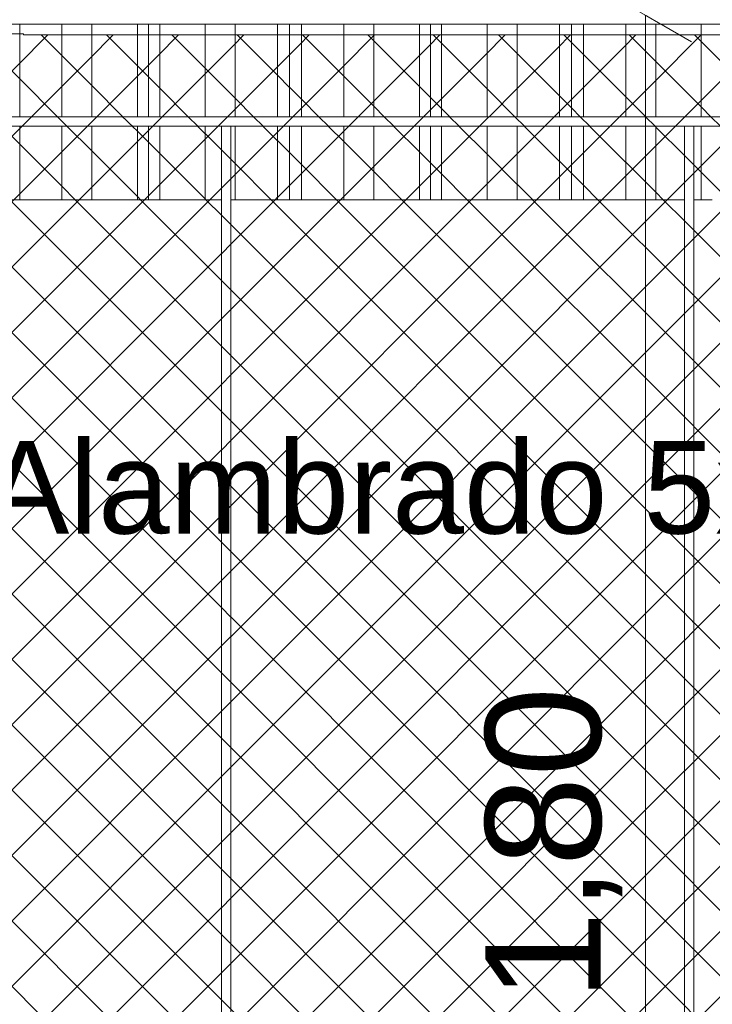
# Model space of a CAD drawing. Header units: millimetres. Extents: x 0 to 1917, y 0 to 847.
# Tile 93 of 230: x 544 to 559, y 694 to 715. Entities that reach past the tile are written whole.
import ezdxf

# ---------------------------------------------------------------- set-up
doc = ezdxf.new("R2010")
doc.units = ezdxf.units.MM
doc.header["$MEASUREMENT"] = 0
doc.set_wipeout_variables(frame=1)
doc.linetypes.add('Wipeout_Contour', pattern=[1000, 0, -1000])
for name, color, linetype in [('Cota.2D', 7, 'Continuous'), ('Interior - Mobiliário', 7, 'Continuous'), ('Linha & Trama.2D', 7, 'Continuous'), ('Parede.ARQ', 7, 'Continuous'), ('Rótulo.2D', 7, 'Continuous')]:
    doc.layers.add(name, color=color, linetype=linetype)
doc.styles.add('GENERATED_STYLE_1', font='arial.ttf')

msp = doc.modelspace()

# ---------------------------------------------------------------- wipeouts: each hides what was drawn before it
at = {"color": 254, "linetype": 'Wipeout_Contour', "lineweight": 0, "ltscale": 3592.110313}
msp.add_wipeout([(543.775, 715.328), (543.775, 713.328), (544.69, 713.328), (544.69, 715.328)], dxfattribs=at).dxf.layer = 'Interior - Mobiliário'
at = {"color": 254, "linetype": 'Wipeout_Contour', "lineweight": 0, "ltscale": 3585.749982}
msp.add_wipeout([(543.775, 711.528), (544.69, 711.528), (544.69, 713.128), (543.775, 713.128)], dxfattribs=at).dxf.layer = 'Interior - Mobiliário'
at = {"color": 254, "linetype": 'Wipeout_Contour', "lineweight": 0, "ltscale": 3595.876206}
msp.add_wipeout([(548.345, 713.128), (548.345, 711.528), (548.44, 711.528), (548.44, 713.128)], dxfattribs=at).dxf.layer = 'Interior - Mobiliário'
at = {"color": 254, "linetype": 'Wipeout_Contour', "lineweight": 0, "ltscale": 3620.545489}
msp.add_wipeout([(558.525, 713.128), (558.365, 713.128), (558.365, 711.528), (558.525, 711.528)], dxfattribs=at).dxf.layer = 'Interior - Mobiliário'

# ---------------------------------------------------------------- next in the draw order: linework, layer by layer
at = {"layer": 'Linha & Trama.2D', "color": 8, "linetype": 'Continuous', "lineweight": 0}
for p, q in [((543.858, 715.122), (507.18, 715.122)), ((543.858, 715.098), (543.858, 715.122))]:
    msp.add_line(p, q, dxfattribs=at)

# ---------------------------------------------------------------- next in the draw order: wipeouts: each hides what was drawn before it
at = {"color": 254, "linetype": 'Wipeout_Contour', "lineweight": 0, "ltscale": 3594.00805}
msp.add_wipeout([(544.69, 713.328), (545.34, 713.328), (545.34, 715.328), (544.69, 715.328)], dxfattribs=at).dxf.layer = 'Interior - Mobiliário'
at = {"color": 254, "linetype": 'Wipeout_Contour', "lineweight": 0, "ltscale": 3587.651082}
msp.add_wipeout([(544.69, 713.128), (544.69, 711.528), (545.34, 711.528), (545.34, 713.128)], dxfattribs=at).dxf.layer = 'Interior - Mobiliário'
at = {"color": 254, "linetype": 'Wipeout_Contour', "lineweight": 0, "ltscale": 3597.109143}
msp.add_wipeout([(548.44, 711.528), (549.355, 711.528), (549.355, 713.128), (548.44, 713.128)], dxfattribs=at).dxf.layer = 'Interior - Mobiliário'
at = {"color": 254, "linetype": 'Wipeout_Contour', "lineweight": 0, "ltscale": 3621.039518}
msp.add_wipeout([(558.525, 713.128), (558.525, 711.528), (558.765, 711.528), (558.765, 713.128)], dxfattribs=at).dxf.layer = 'Interior - Mobiliário'

# ---------------------------------------------------------------- next in the draw order: linework, layer by layer
at = {"layer": 'Interior - Mobiliário', "color": 102, "linetype": 'Continuous', "lineweight": 0}
msp.add_line((558.525, 711.528), (558.765, 711.528), dxfattribs=at)

# ---------------------------------------------------------------- next in the draw order: wipeouts: each hides what was drawn before it
at = {"color": 254, "linetype": 'Wipeout_Contour', "lineweight": 0, "ltscale": 3595.992528}
msp.add_wipeout([(545.34, 713.328), (546.325, 713.328), (546.325, 715.328), (545.34, 715.328)], dxfattribs=at).dxf.layer = 'Interior - Mobiliário'
at = {"color": 254, "linetype": 'Wipeout_Contour', "lineweight": 0, "ltscale": 3589.639073}
msp.add_wipeout([(545.34, 711.528), (546.325, 711.528), (546.325, 713.128), (545.34, 713.128)], dxfattribs=at).dxf.layer = 'Interior - Mobiliário'
at = {"color": 254, "linetype": 'Wipeout_Contour', "lineweight": 0, "ltscale": 3598.544091}
msp.add_wipeout([(549.615, 713.128), (549.355, 713.128), (549.355, 711.528), (549.615, 711.528)], dxfattribs=at).dxf.layer = 'Interior - Mobiliário'

# ---------------------------------------------------------------- next in the draw order: wipeouts: each hides what was drawn before it
at = {"color": 254, "linetype": 'Wipeout_Contour', "lineweight": 0, "ltscale": 3597.48067}
msp.add_wipeout([(546.565, 715.328), (546.325, 715.328), (546.325, 713.328), (546.565, 713.328)], dxfattribs=at).dxf.layer = 'Interior - Mobiliário'
at = {"color": 254, "linetype": 'Wipeout_Contour', "lineweight": 0, "ltscale": 3591.129848}
msp.add_wipeout([(546.325, 711.528), (546.565, 711.528), (546.565, 713.128), (546.325, 713.128)], dxfattribs=at).dxf.layer = 'Interior - Mobiliário'
at = {"color": 254, "linetype": 'Wipeout_Contour', "lineweight": 0, "ltscale": 3599.179401}
msp.add_wipeout([(549.615, 711.528), (549.875, 711.528), (549.875, 713.128), (549.615, 713.128)], dxfattribs=at).dxf.layer = 'Interior - Mobiliário'

# ---------------------------------------------------------------- next in the draw order: wipeouts: each hides what was drawn before it
at = {"color": 254, "linetype": 'Wipeout_Contour', "lineweight": 0, "ltscale": 3598.064029}
msp.add_wipeout([(546.565, 713.328), (546.805, 713.328), (546.805, 715.328), (546.565, 715.328)], dxfattribs=at).dxf.layer = 'Interior - Mobiliário'
at = {"color": 254, "linetype": 'Wipeout_Contour', "lineweight": 0, "ltscale": 3591.714239}
msp.add_wipeout([(546.565, 711.528), (546.805, 711.528), (546.805, 713.128), (546.565, 713.128)], dxfattribs=at).dxf.layer = 'Interior - Mobiliário'
at = {"color": 254, "linetype": 'Wipeout_Contour', "lineweight": 0, "ltscale": 3600.615571}
msp.add_wipeout([(549.875, 711.528), (550.79, 711.528), (550.79, 713.128), (549.875, 713.128)], dxfattribs=at).dxf.layer = 'Interior - Mobiliário'

# ---------------------------------------------------------------- next in the draw order: wipeouts: each hides what was drawn before it
at = {"color": 254, "linetype": 'Wipeout_Contour', "lineweight": 0, "ltscale": 3599.553475}
msp.add_wipeout([(546.805, 715.328), (546.805, 713.328), (547.79, 713.328), (547.79, 715.328)], dxfattribs=at).dxf.layer = 'Interior - Mobiliário'
at = {"color": 254, "linetype": 'Wipeout_Contour', "lineweight": 0, "ltscale": 3593.206316}
msp.add_wipeout([(547.79, 713.128), (546.805, 713.128), (546.805, 711.528), (547.79, 711.528)], dxfattribs=at).dxf.layer = 'Interior - Mobiliário'
at = {"color": 254, "linetype": 'Wipeout_Contour', "lineweight": 0, "ltscale": 3602.530028}
msp.add_wipeout([(551.44, 713.128), (550.79, 713.128), (550.79, 711.528), (551.44, 711.528)], dxfattribs=at).dxf.layer = 'Interior - Mobiliário'

# ---------------------------------------------------------------- next in the draw order: wipeouts: each hides what was drawn before it
at = {"color": 254, "linetype": 'Wipeout_Contour', "lineweight": 0, "ltscale": 3601.543162}
msp.add_wipeout([(547.79, 715.328), (547.79, 713.328), (548.44, 713.328), (548.44, 715.328)], dxfattribs=at).dxf.layer = 'Interior - Mobiliário'
at = {"color": 254, "linetype": 'Wipeout_Contour', "lineweight": 0, "ltscale": 3594.839317}
msp.add_wipeout([(547.79, 713.128), (547.79, 711.528), (548.145, 711.528), (548.145, 713.128)], dxfattribs=at).dxf.layer = 'Interior - Mobiliário'
at = {"color": 254, "linetype": 'Wipeout_Contour', "lineweight": 0, "ltscale": 3604.531943}
msp.add_wipeout([(551.44, 711.528), (552.425, 711.528), (552.425, 713.128), (551.44, 713.128)], dxfattribs=at).dxf.layer = 'Interior - Mobiliário'

# ---------------------------------------------------------------- next in the draw order: wipeouts: each hides what was drawn before it
at = {"color": 254, "linetype": 'Wipeout_Contour', "lineweight": 0, "ltscale": 3603.449427}
msp.add_wipeout([(549.355, 715.328), (548.44, 715.328), (548.44, 713.328), (549.355, 713.328)], dxfattribs=at).dxf.layer = 'Interior - Mobiliário'
at = {"color": 254, "linetype": 'Wipeout_Contour', "lineweight": 0, "ltscale": 3548.666633}
msp.add_wipeout([(548.145, 681.728), (548.345, 681.728), (548.345, 713.128), (548.145, 713.128)], dxfattribs=at).dxf.layer = 'Interior - Mobiliário'
at = {"color": 254, "linetype": 'Wipeout_Contour', "lineweight": 0, "ltscale": 3606.033141}
msp.add_wipeout([(552.425, 713.128), (552.425, 711.528), (552.665, 711.528), (552.665, 713.128)], dxfattribs=at).dxf.layer = 'Interior - Mobiliário'

# ---------------------------------------------------------------- next in the draw order: wipeouts: each hides what was drawn before it
at = {"color": 254, "linetype": 'Wipeout_Contour', "lineweight": 0, "ltscale": 3604.881851}
msp.add_wipeout([(549.615, 715.328), (549.355, 715.328), (549.355, 713.328), (549.615, 713.328)], dxfattribs=at).dxf.layer = 'Interior - Mobiliário'
at = {"color": 254, "linetype": 'Wipeout_Contour', "lineweight": 0, "ltscale": 3606.621617}
msp.add_wipeout([(552.665, 713.128), (552.665, 711.528), (552.905, 711.528), (552.905, 713.128)], dxfattribs=at).dxf.layer = 'Interior - Mobiliário'
at = {"color": 254, "linetype": 'Wipeout_Contour', "lineweight": 0, "ltscale": 3533.800122}
msp.add_wipeout([(538.325, 711.528), (538.325, 681.728), (548.145, 681.728), (548.145, 711.528)], dxfattribs=at).dxf.layer = 'Parede.ARQ'

# ---------------------------------------------------------------- next in the draw order: linework, layer by layer
at = {"layer": 'Interior - Mobiliário', "color": 102, "linetype": 'Continuous', "lineweight": 0}
for p, q in [((543.515, 711.528), (543.775, 711.528)), ((543.775, 711.528), (544.69, 711.528)), ((544.69, 711.528), (545.34, 711.528)), ((545.34, 711.528), (546.325, 711.528)), ((546.325, 711.528), (546.565, 711.528)), ((546.565, 711.528), (546.805, 711.528)), ((546.805, 711.528), (547.79, 711.528)), ((547.79, 711.528), (548.145, 711.528))]:
    msp.add_line(p, q, dxfattribs=at)

# ---------------------------------------------------------------- next in the draw order: wipeouts: each hides what was drawn before it
at = {"color": 254, "linetype": 'Wipeout_Contour', "lineweight": 0, "ltscale": 3605.516045}
msp.add_wipeout([(549.875, 715.328), (549.615, 715.328), (549.615, 713.328), (549.875, 713.328)], dxfattribs=at).dxf.layer = 'Interior - Mobiliário'
at = {"color": 254, "linetype": 'Wipeout_Contour', "lineweight": 0, "ltscale": 3608.124093}
msp.add_wipeout([(553.89, 713.128), (552.905, 713.128), (552.905, 711.528), (553.89, 711.528)], dxfattribs=at).dxf.layer = 'Interior - Mobiliário'

# ---------------------------------------------------------------- next in the draw order: wipeouts: each hides what was drawn before it
at = {"color": 254, "linetype": 'Wipeout_Contour', "lineweight": 0, "ltscale": 3606.949692}
msp.add_wipeout([(549.875, 715.328), (549.875, 713.328), (550.79, 713.328), (550.79, 715.328)], dxfattribs=at).dxf.layer = 'Interior - Mobiliário'
at = {"color": 254, "linetype": 'Wipeout_Contour', "lineweight": 0, "ltscale": 3610.131159}
msp.add_wipeout([(553.89, 713.128), (553.89, 711.528), (554.54, 711.528), (554.54, 713.128)], dxfattribs=at).dxf.layer = 'Interior - Mobiliário'

# ---------------------------------------------------------------- next in the draw order: wipeouts: each hides what was drawn before it
at = {"color": 254, "linetype": 'Wipeout_Contour', "lineweight": 0, "ltscale": 3608.860791}
msp.add_wipeout([(550.79, 715.328), (550.79, 713.328), (551.44, 713.328), (551.44, 715.328)], dxfattribs=at).dxf.layer = 'Interior - Mobiliário'
at = {"color": 254, "linetype": 'Wipeout_Contour', "lineweight": 0, "ltscale": 3612.054032}
msp.add_wipeout([(555.455, 713.128), (554.54, 713.128), (554.54, 711.528), (555.455, 711.528)], dxfattribs=at).dxf.layer = 'Interior - Mobiliário'

# ---------------------------------------------------------------- next in the draw order: wipeouts: each hides what was drawn before it
at = {"color": 254, "linetype": 'Wipeout_Contour', "lineweight": 0, "ltscale": 3610.859197}
msp.add_wipeout([(551.44, 713.328), (552.425, 713.328), (552.425, 715.328), (551.44, 715.328)], dxfattribs=at).dxf.layer = 'Interior - Mobiliário'
at = {"color": 254, "linetype": 'Wipeout_Contour', "lineweight": 0, "ltscale": 3613.498918}
msp.add_wipeout([(555.455, 711.528), (555.715, 711.528), (555.715, 713.128), (555.455, 713.128)], dxfattribs=at).dxf.layer = 'Interior - Mobiliário'

# ---------------------------------------------------------------- next in the draw order: wipeouts: each hides what was drawn before it
at = {"color": 254, "linetype": 'Wipeout_Contour', "lineweight": 0, "ltscale": 3612.357765}
msp.add_wipeout([(552.425, 713.328), (552.665, 713.328), (552.665, 715.328), (552.425, 715.328)], dxfattribs=at).dxf.layer = 'Interior - Mobiliário'
at = {"color": 254, "linetype": 'Wipeout_Contour', "lineweight": 0, "ltscale": 3614.138621}
msp.add_wipeout([(555.975, 713.128), (555.715, 713.128), (555.715, 711.528), (555.975, 711.528)], dxfattribs=at).dxf.layer = 'Interior - Mobiliário'

# ---------------------------------------------------------------- next in the draw order: wipeouts: each hides what was drawn before it
at = {"color": 254, "linetype": 'Wipeout_Contour', "lineweight": 0, "ltscale": 3612.945211}
msp.add_wipeout([(552.905, 715.328), (552.665, 715.328), (552.665, 713.328), (552.905, 713.328)], dxfattribs=at).dxf.layer = 'Interior - Mobiliário'
at = {"color": 254, "linetype": 'Wipeout_Contour', "lineweight": 0, "ltscale": 3615.584705}
msp.add_wipeout([(555.975, 711.528), (556.89, 711.528), (556.89, 713.128), (555.975, 713.128)], dxfattribs=at).dxf.layer = 'Interior - Mobiliário'

# ---------------------------------------------------------------- next in the draw order: wipeouts: each hides what was drawn before it
at = {"color": 254, "linetype": 'Wipeout_Contour', "lineweight": 0, "ltscale": 3614.44506}
msp.add_wipeout([(552.905, 715.328), (552.905, 713.328), (553.89, 713.328), (553.89, 715.328)], dxfattribs=at).dxf.layer = 'Interior - Mobiliário'
at = {"color": 254, "linetype": 'Wipeout_Contour', "lineweight": 0, "ltscale": 3617.512353}
msp.add_wipeout([(556.89, 713.128), (556.89, 711.528), (557.54, 711.528), (557.54, 713.128)], dxfattribs=at).dxf.layer = 'Interior - Mobiliário'

# ---------------------------------------------------------------- next in the draw order: wipeouts: each hides what was drawn before it
at = {"color": 254, "linetype": 'Wipeout_Contour', "lineweight": 0, "ltscale": 3616.448617}
msp.add_wipeout([(553.89, 715.328), (553.89, 713.328), (554.54, 713.328), (554.54, 715.328)], dxfattribs=at).dxf.layer = 'Interior - Mobiliário'
at = {"color": 254, "linetype": 'Wipeout_Contour', "lineweight": 0, "ltscale": 3619.083618}
msp.add_wipeout([(557.54, 713.128), (557.54, 711.528), (558.165, 711.528), (558.165, 713.128)], dxfattribs=at).dxf.layer = 'Interior - Mobiliário'

# ---------------------------------------------------------------- next in the draw order: wipeouts: each hides what was drawn before it
at = {"color": 254, "linetype": 'Wipeout_Contour', "lineweight": 0, "ltscale": 3618.368132}
msp.add_wipeout([(554.54, 715.328), (554.54, 713.328), (555.455, 713.328), (555.455, 715.328)], dxfattribs=at).dxf.layer = 'Interior - Mobiliário'
at = {"color": 254, "linetype": 'Wipeout_Contour', "lineweight": 0, "ltscale": 3573.57869}
msp.add_wipeout([(558.165, 681.728), (558.365, 681.728), (558.365, 713.128), (558.165, 713.128)], dxfattribs=at).dxf.layer = 'Interior - Mobiliário'

# ---------------------------------------------------------------- next in the draw order: linework, layer by layer
at = {"layer": 'Interior - Mobiliário', "color": 102, "linetype": 'Continuous', "lineweight": 0}
msp.add_line((558.365, 711.528), (558.525, 711.528), dxfattribs=at)

# ---------------------------------------------------------------- next in the draw order: wipeouts: each hides what was drawn before it
at = {"color": 254, "linetype": 'Wipeout_Contour', "lineweight": 0, "ltscale": 3619.810498}
msp.add_wipeout([(555.715, 715.328), (555.455, 715.328), (555.455, 713.328), (555.715, 713.328)], dxfattribs=at).dxf.layer = 'Interior - Mobiliário'
at = {"color": 254, "linetype": 'Wipeout_Contour', "lineweight": 0, "ltscale": 3558.589605}
msp.add_wipeout([(548.345, 711.528), (548.345, 681.728), (558.165, 681.728), (558.165, 711.528)], dxfattribs=at).dxf.layer = 'Parede.ARQ'

# ---------------------------------------------------------------- next in the draw order: linework, layer by layer
at = {"layer": 'Interior - Mobiliário', "color": 102, "linetype": 'Continuous', "lineweight": 0}
for p, q in [((548.345, 711.528), (548.44, 711.528)), ((548.44, 711.528), (549.355, 711.528)), ((549.355, 711.528), (549.615, 711.528)), ((549.615, 711.528), (549.875, 711.528)), ((549.875, 711.528), (550.79, 711.528)), ((550.79, 711.528), (551.44, 711.528)), ((551.44, 711.528), (552.425, 711.528)), ((552.425, 711.528), (552.665, 711.528)), ((552.665, 711.528), (552.905, 711.528)), ((552.905, 711.528), (553.89, 711.528)), ((553.89, 711.528), (554.54, 711.528)), ((554.54, 711.528), (555.455, 711.528)), ((555.455, 711.528), (555.715, 711.528)), ((555.715, 711.528), (555.975, 711.528)), ((555.975, 711.528), (556.89, 711.528)), ((556.89, 711.528), (557.54, 711.528)), ((557.54, 711.528), (558.165, 711.528))]:
    msp.add_line(p, q, dxfattribs=at)

# ---------------------------------------------------------------- next in the draw order: texts
at = {"layer": 'Cota.2D', "color": 7, "linetype": 'Continuous', "lineweight": 0, "insert": (556.817, 694.202), "char_height": 2.5, "width": 6.65145, "attachment_point": 7, "rotation": 90, "style": 'GENERATED_STYLE_1'}
msp.add_mtext('\\A1;1,80', dxfattribs=at)
at = {"layer": 'Rótulo.2D', "color": 5, "linetype": 'Continuous', "lineweight": 0, "insert": (542.986, 705.299), "char_height": 2, "attachment_point": 4, "style": 'GENERATED_STYLE_1'}
msp.add_mtext('\\A1;Alambrado 5x5', dxfattribs=at)

# ---------------------------------------------------------------- next in the draw order: wipeouts: each hides what was drawn before it
at = {"color": 254, "linetype": 'Wipeout_Contour', "lineweight": 0, "ltscale": 3620.449086}
msp.add_wipeout([(555.715, 715.328), (555.715, 713.328), (555.975, 713.328), (555.975, 715.328)], dxfattribs=at).dxf.layer = 'Interior - Mobiliário'

# ---------------------------------------------------------------- next in the draw order: wipeouts: each hides what was drawn before it
at = {"color": 254, "linetype": 'Wipeout_Contour', "lineweight": 0, "ltscale": 3621.89265}
msp.add_wipeout([(555.975, 715.328), (555.975, 713.328), (556.89, 713.328), (556.89, 715.328)], dxfattribs=at).dxf.layer = 'Interior - Mobiliário'

# ---------------------------------------------------------------- next in the draw order: wipeouts: each hides what was drawn before it
at = {"color": 254, "linetype": 'Wipeout_Contour', "lineweight": 0, "ltscale": 3623.816946}
msp.add_wipeout([(557.54, 715.328), (556.89, 715.328), (556.89, 713.328), (557.54, 713.328)], dxfattribs=at).dxf.layer = 'Interior - Mobiliário'

# ---------------------------------------------------------------- next in the draw order: wipeouts: each hides what was drawn before it
at = {"color": 254, "linetype": 'Wipeout_Contour', "lineweight": 0, "ltscale": 3625.829113}
msp.add_wipeout([(557.54, 713.328), (558.525, 713.328), (558.525, 715.328), (557.54, 715.328)], dxfattribs=at).dxf.layer = 'Interior - Mobiliário'

# ---------------------------------------------------------------- next in the draw order: wipeouts: each hides what was drawn before it
at = {"color": 254, "linetype": 'Wipeout_Contour', "lineweight": 0, "ltscale": 3627.337981}
msp.add_wipeout([(558.525, 715.328), (558.525, 713.328), (558.765, 713.328), (558.765, 715.328)], dxfattribs=at).dxf.layer = 'Interior - Mobiliário'

# ---------------------------------------------------------------- next in the draw order: linework, layer by layer
at = {"layer": 'Linha & Trama.2D', "color": 8, "linetype": 'Continuous', "lineweight": 0}
msp.add_line((569.075, 715.098), (543.858, 715.098), dxfattribs=at)

# ---------------------------------------------------------------- next in the draw order: wipeouts: each hides what was drawn before it
at = {"color": 254, "linetype": 'Wipeout_Contour', "lineweight": 0, "ltscale": 3582.134027}
msp.add_wipeout([(507.112, 715.328), (569.075, 715.328), (569.075, 715.528), (507.112, 715.528)], dxfattribs=at).dxf.layer = 'Interior - Mobiliário'
at = {"color": 254, "linetype": 'Wipeout_Contour', "lineweight": 0, "ltscale": 3575.10468}
msp.add_wipeout([(507.112, 713.128), (569.075, 713.128), (569.075, 713.328), (507.112, 713.328)], dxfattribs=at).dxf.layer = 'Interior - Mobiliário'

# ---------------------------------------------------------------- next in the draw order: hatches: boundary and pattern name
at = {"layer": 'Linha & Trama.2D', "linetype": 'Continuous', "lineweight": 0}
h = msp.add_hatch(dxfattribs=at)
h.set_pattern_fill('GRELHA_5X5_DIAGONAL_0007', color=30, style=0, pattern_type=2)
h.set_pattern_definition([(45, (-3460.7426, 665.528), (-0.70710678, 0.70710678), []), (135, (-3460.7426, 665.528), (0.70710678, 0.70710678), [])])
h.paths.add_polyline_path([(543.858, 715.122), (507.18, 715.122), (507.18, 679.854), (518.175, 679.854), (518.175, 706.288), (518.175, 707.128), (519.775, 707.128), (519.775, 706.288), (533.355, 706.288), (535.871, 679.528), (569.075, 679.854), (569.075, 699.755), (569.075, 715.098), (543.858, 715.098)])

# ---------------------------------------------------------------- next in the draw order: linework, layer by layer
at = {"layer": 'Cota.2D', "color": 7, "linetype": 'Continuous', "lineweight": 0}
for p, q in [((558.317, 714.951), (556.317, 716.105)), ((557.317, 679.528), (557.317, 715.528))]:
    msp.add_line(p, q, dxfattribs=at)
at = {"layer": 'Interior - Mobiliário', "color": 124, "linetype": 'Continuous', "lineweight": 0}
for p, q in [((507.112, 715.328), (569.075, 715.328)), ((507.112, 713.328), (569.075, 713.328)), ((507.112, 713.128), (569.075, 713.128)), ((548.145, 681.728), (548.145, 713.128)), ((548.345, 681.728), (548.345, 713.128)), ((558.165, 681.728), (558.165, 713.128)), ((558.365, 681.728), (558.365, 713.128))]:
    msp.add_line(p, q, dxfattribs=at)
at = {"layer": 'Interior - Mobiliário', "color": 102, "linetype": 'Continuous', "lineweight": 0}
for p, q in [((543.775, 713.328), (543.775, 715.328)), ((544.69, 713.328), (544.69, 715.328)), ((545.34, 713.328), (545.34, 715.328)), ((546.325, 713.328), (546.325, 715.328)), ((546.565, 713.328), (546.565, 715.328)), ((546.805, 713.328), (546.805, 715.328)), ((547.79, 713.328), (547.79, 715.328)), ((548.44, 713.328), (548.44, 715.328)), ((549.355, 713.328), (549.355, 715.328)), ((549.615, 713.328), (549.615, 715.328)), ((549.875, 713.328), (549.875, 715.328)), ((550.79, 713.328), (550.79, 715.328)), ((551.44, 713.328), (551.44, 715.328)), ((552.425, 713.328), (552.425, 715.328)), ((552.665, 713.328), (552.665, 715.328)), ((552.905, 713.328), (552.905, 715.328)), ((553.89, 713.328), (553.89, 715.328)), ((554.54, 713.328), (554.54, 715.328)), ((555.455, 713.328), (555.455, 715.328)), ((555.715, 713.328), (555.715, 715.328)), ((555.975, 713.328), (555.975, 715.328)), ((556.89, 713.328), (556.89, 715.328)), ((557.54, 713.328), (557.54, 715.328)), ((558.525, 713.328), (558.525, 715.328)), ((543.775, 711.528), (543.775, 713.128)), ((544.69, 711.528), (544.69, 713.128)), ((545.34, 711.528), (545.34, 713.128)), ((546.325, 711.528), (546.325, 713.128)), ((546.565, 711.528), (546.565, 713.128)), ((546.805, 711.528), (546.805, 713.128)), ((547.79, 711.528), (547.79, 713.128)), ((548.44, 711.528), (548.44, 713.128)), ((549.355, 711.528), (549.355, 713.128)), ((549.615, 711.528), (549.615, 713.128)), ((549.875, 711.528), (549.875, 713.128)), ((550.79, 711.528), (550.79, 713.128)), ((551.44, 711.528), (551.44, 713.128)), ((552.425, 711.528), (552.425, 713.128)), ((552.665, 711.528), (552.665, 713.128)), ((552.905, 711.528), (552.905, 713.128)), ((553.89, 711.528), (553.89, 713.128)), ((554.54, 711.528), (554.54, 713.128)), ((555.455, 711.528), (555.455, 713.128)), ((555.715, 711.528), (555.715, 713.128)), ((555.975, 711.528), (555.975, 713.128)), ((556.89, 711.528), (556.89, 713.128)), ((557.54, 711.528), (557.54, 713.128)), ((558.525, 711.528), (558.525, 713.128))]:
    msp.add_line(p, q, dxfattribs=at)

doc.saveas('drawing.dxf')
